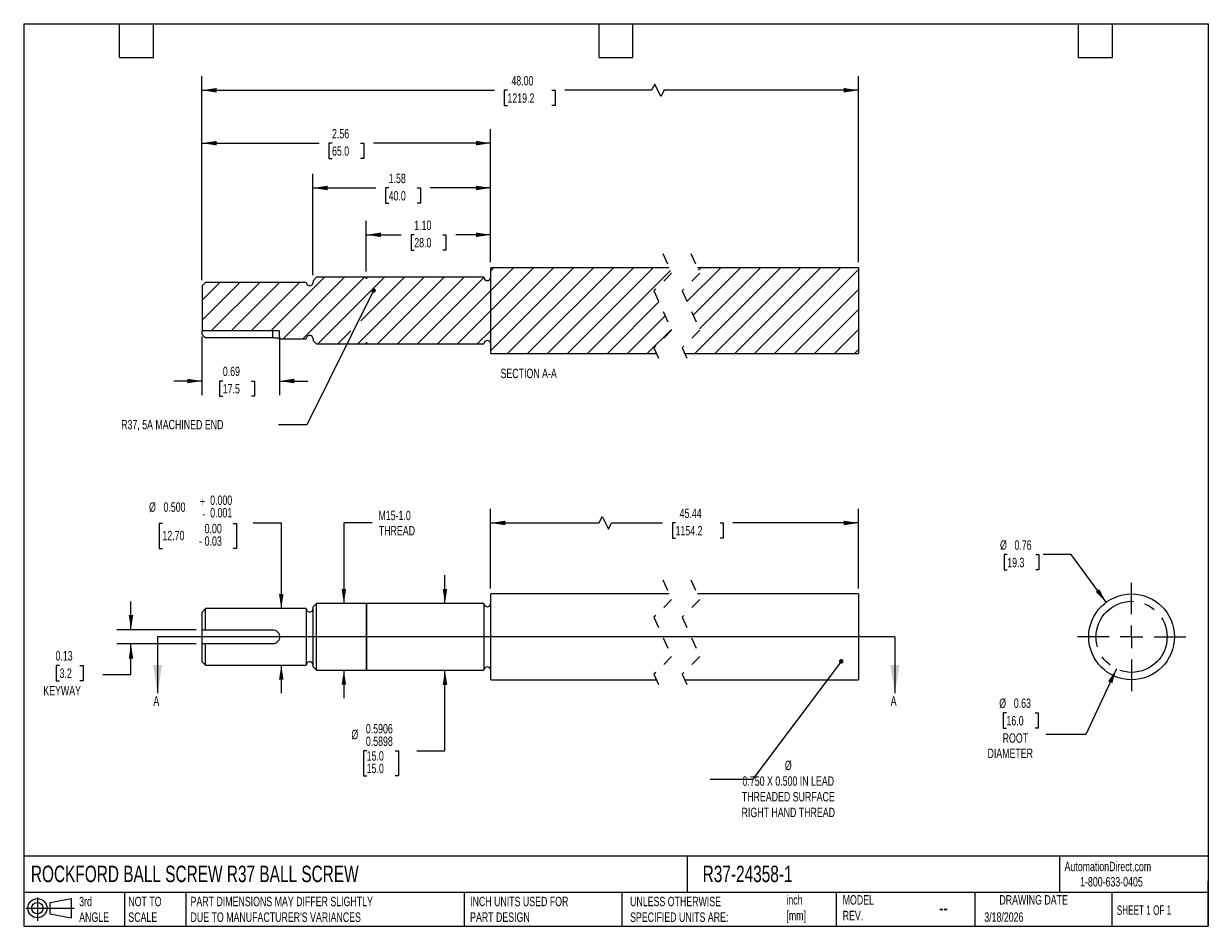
# Model space of a CAD drawing. Header units: inches. Extents: x 0.2 to 10.8, y 0.2 to 8.2.
import ezdxf

# ---------------------------------------------------------------- set-up
doc = ezdxf.new("R2010")
doc.units = ezdxf.units.IN
doc.header["$MEASUREMENT"] = 0
for name, pattern in [('SLD-Center', [0.75, 0.6, -0.05, 0.05, -0.05]), ('SLD-Dashed', [0.075, 0.05, -0.025]), ('SLD-Solid', [0])]:
    doc.linetypes.add(name, pattern=pattern)
for name, color, linetype in [('CENTER', 40, 'SLD-Center'), ('HATCH', 6, 'SLD-Solid'), ('SLD-DEFPOINTS', 7, 'Continuous')]:
    doc.layers.add(name, color=color, linetype=linetype)
doc.layers.add('DIMENSIONS', color=140, linetype='SLD-Solid', lineweight=25)
doc.layers.add('TEXT', color=140, linetype='SLD-Solid', lineweight=25)
doc.styles.add('SLDTEXTSTYLE0', font='TXT', dxfattribs={"width": 0.7})
doc.styles.add('SLDTEXTSTYLE1', font='TXT', dxfattribs={"width": 0.65})
doc.dimstyles.new('SLDDIMSTYLE0', dxfattribs={"dimtxt": 0.084961, "dimasz": 0.13, "dimexe": 0, "dimexo": 0.0625, "dimgap": 0.02124, "dimtad": 0, "dimtih": 1, "dimtoh": 1, "dimrnd": 1e-09, "dimdsep": 46, "dimtxsty": 'SLDTEXTSTYLE0', "dimsah": 1, "dimcen": 0.09, "dimadec": 0, "dimazin": 2, "dimtfac": 1, "dimtmove": 0, "dimatfit": 0, "dimfxl": 0, "dimfrac": 2, "dimtolj": 1, "dimtzin": 12, "dimarcsym": 0})
doc.dimstyles.new('SLDDIMSTYLE1', dxfattribs={"dimtxt": 0.084961, "dimasz": 0.13, "dimexe": 0, "dimexo": 0.0625, "dimgap": 0.02124, "dimtad": 0, "dimtih": 1, "dimtoh": 1, "dimdec": 3, "dimrnd": 1e-09, "dimzin": 0, "dimdsep": 46, "dimtxsty": 'SLDTEXTSTYLE0', "dimsah": 1, "dimcen": 0.09, "dimadec": 0, "dimazin": 0, "dimtol": 1, "dimtm": 0.001, "dimtfac": 1, "dimtdec": 3, "dimtmove": 0, "dimatfit": 0, "dimfxl": 0, "dimfrac": 2, "dimtolj": 1, "dimtzin": 0, "dimarcsym": 0})
doc.dimstyles.new('SLDDIMSTYLE2', dxfattribs={"dimtxt": 0.084961, "dimasz": 0.13, "dimexe": 0, "dimexo": 0.0625, "dimgap": 0.02124, "dimtad": 0, "dimtih": 1, "dimtoh": 1, "dimrnd": 1e-09, "dimzin": 12, "dimdsep": 46, "dimtxsty": 'SLDTEXTSTYLE0', "dimsah": 1, "dimcen": 0.09, "dimadec": 0, "dimazin": 3, "dimtfac": 1, "dimtmove": 0, "dimatfit": 0, "dimfxl": 0, "dimfrac": 2, "dimtolj": 1, "dimtzin": 12, "dimarcsym": 0})
doc.dimstyles.new('SLDDIMSTYLE3', dxfattribs={"dimtxt": 0.084961, "dimasz": 0.13, "dimexe": 0, "dimexo": 0.0625, "dimgap": 0.02124, "dimtad": 0, "dimtih": 1, "dimtoh": 1, "dimdec": 4, "dimrnd": 1e-09, "dimdsep": 46, "dimtxsty": 'SLDTEXTSTYLE0', "dimsah": 1, "dimcen": 0.09, "dimadec": 0, "dimazin": 2, "dimlim": 1, "dimtp": -0.0002, "dimtm": 0.001, "dimtfac": 1, "dimtdec": 4, "dimtmove": 0, "dimatfit": 0, "dimfxl": 0, "dimfrac": 2, "dimtolj": 1, "dimtzin": 4, "dimarcsym": 0})
doc.dimstyles.new('SLDDIMSTYLE4', dxfattribs={"dimtxt": 0.084961, "dimasz": 0.13, "dimexe": 0, "dimexo": 0.0625, "dimgap": 0.02124, "dimtad": 0, "dimtih": 1, "dimtoh": 1, "dimrnd": 1e-09, "dimzin": 12, "dimdsep": 46, "dimtxsty": 'SLDTEXTSTYLE0', "dimsah": 1, "dimcen": 0.09, "dimadec": 0, "dimazin": 3, "dimtfac": 1, "dimtofl": 0, "dimtmove": 0, "dimatfit": 3, "dimfxl": 0, "dimfrac": 2, "dimtolj": 1, "dimtzin": 12, "dimarcsym": 0})
doc.dimstyles.new('SLDDIMSTYLE5', dxfattribs={"dimtxt": 0.18, "dimasz": 0.04, "dimexe": 0, "dimexo": 0.0625, "dimgap": 0, "dimtad": 0, "dimtih": 1, "dimtoh": 1, "dimdec": 0, "dimrnd": 1e-09, "dimzin": 0, "dimdsep": 46, "dimtxsty": 'Standard', "dimblk1": 'DOT', "dimblk2": 'DOT', "dimsah": 1, "dimcen": 0.09, "dimadec": 0, "dimazin": 0, "dimtfac": 0.04, "dimtdec": 0, "dimtofl": 0, "dimtmove": 0, "dimatfit": 3, "dimldrblk": 'DOT', "dimfxl": 0, "dimfrac": 2, "dimtolj": 1, "dimtzin": 0, "dimarcsym": 0})
doc.dimstyles.new('SLDDIMSTYLE6', dxfattribs={"dimtxt": 0.084961, "dimasz": 0.13, "dimexe": 0, "dimexo": 0.0625, "dimgap": 0.02124, "dimtad": 0, "dimtih": 1, "dimtoh": 1, "dimrnd": 1e-09, "dimdsep": 46, "dimtxsty": 'SLDTEXTSTYLE0', "dimsah": 1, "dimcen": 0, "dimadec": 0, "dimazin": 2, "dimtfac": 1, "dimtofl": 0, "dimtmove": 0, "dimatfit": 3, "dimfxl": 0, "dimfrac": 2, "dimtolj": 1, "dimtzin": 12, "dimarcsym": 0})
doc.dimstyles.new('SLDDIMSTYLE7', dxfattribs={"dimtxt": 0.084961, "dimasz": 0.13, "dimexe": 0, "dimexo": 0.0625, "dimgap": 0.02124, "dimtad": 0, "dimtih": 1, "dimtoh": 1, "dimrnd": 1e-09, "dimdsep": 46, "dimtxsty": 'SLDTEXTSTYLE0', "dimsah": 1, "dimcen": 0, "dimadec": 0, "dimazin": 2, "dimtfac": 1, "dimtofl": 0, "dimtmove": 0, "dimatfit": 3, "dimfxl": 0, "dimfrac": 2, "dimtolj": 1, "dimtzin": 12, "dimarcsym": 0})
doc.dimstyles.new('SLDDIMSTYLE8', dxfattribs={"dimtxt": 0.084961, "dimasz": 0.13, "dimexe": 0, "dimexo": 0.0625, "dimgap": 0.02124, "dimtad": 0, "dimtih": 1, "dimtoh": 1, "dimrnd": 1e-09, "dimzin": 4, "dimdsep": 46, "dimtxsty": 'SLDTEXTSTYLE0', "dimsah": 1, "dimcen": 0.09, "dimadec": 0, "dimazin": 1, "dimtfac": 1, "dimtofl": 0, "dimtmove": 0, "dimatfit": 3, "dimfxl": 0, "dimfrac": 2, "dimtolj": 1, "dimtzin": 12, "dimarcsym": 0})

# ---------------------------------------------------------------- blocks, each defined once
blk = doc.blocks.new('Block11')
at = {"color": 7, "linetype": 'SLD-Solid', "lineweight": 18}
for p, q in [((0, 0.113), (0.428, 0.113)), ((0.102, 0.209), (0.102, 0)), ((0.216, 0.164), (0.401, 0.198)), ((0.216, 0.063), (0.216, 0.164)), ((0.401, 0.198), (0.401, 0.029)), ((0.216, 0.063), (0.401, 0.029))]:
    blk.add_line(p, q, dxfattribs=at)
for radius in [0.0846, 0.0506]:
    blk.add_circle((0.102, 0.113), radius, dxfattribs=at)
blk = doc.blocks.new('Block12')
at = {"layer": 'SLD-DEFPOINTS'}
blk.add_blockref('Block11', (0, 0), dxfattribs=at)
blk = doc.blocks.new('_D')
at = {"layer": 'DIMENSIONS'}
for p, q in [((1.201, 2.878), (1.201, 3.128)), ((1.78, 2.878), (1.076, 2.878)), ((1.78, 2.753), (1.076, 2.753)), ((1.201, 2.483), (1.201, 2.753)), ((0.568, 2.562), (0.539, 2.562)), ((0.539, 2.562), (0.539, 2.427)), ((0.749, 2.562), (0.778, 2.562)), ((0.778, 2.562), (0.778, 2.427)), ((0.539, 2.427), (0.568, 2.427)), ((0.778, 2.427), (0.749, 2.427)), ((0.951, 2.483), (1.201, 2.483))]:
    blk.add_line(p, q, dxfattribs=at)
for points in [[(1.201, 2.878), (1.221, 3.008), (1.181, 3.008)], [(1.201, 2.753), (1.181, 2.623), (1.221, 2.623)]]:
    blk.add_solid(points, dxfattribs=at)
at = {"layer": 'DIMENSIONS', "char_height": 0.0833, "attachment_point": 1, "style": 'SLDTEXTSTYLE0'}
for s, insert in [('0.13', (0.532, 2.689)), ('3.2', (0.568, 2.535)), ('KEYWAY', (0.424, 2.381))]:
    blk.add_mtext(s, dxfattribs=dict(at, insert=insert))
blk = doc.blocks.new('_D_1')
at = {"layer": 'DIMENSIONS'}
for p, q in [((1.48, 3.82), (1.452, 3.82)), ((1.452, 3.82), (1.452, 3.598)), ((2.106, 3.82), (2.135, 3.82)), ((2.135, 3.82), (2.135, 3.598)), ((2.283, 3.825), (2.533, 3.825)), ((2.533, 3.825), (2.533, 3.065)), ((1.452, 3.598), (1.48, 3.598)), ((2.135, 3.598), (2.106, 3.598)), ((2.533, 2.565), (2.533, 2.315))]:
    blk.add_line(p, q, dxfattribs=at)
for points in [[(2.533, 3.065), (2.553, 3.195), (2.513, 3.195)], [(2.533, 2.565), (2.513, 2.435), (2.553, 2.435)]]:
    blk.add_solid(points, dxfattribs=at)
at = {"layer": 'DIMENSIONS', "char_height": 0.0833, "attachment_point": 1, "style": 'SLDTEXTSTYLE0'}
for s, insert in [('%%c', (1.361, 4.007)), ('0.500', (1.489, 4.007)), ('+', (1.812, 4.058)), ('0.000', (1.903, 4.068)), ('-', (1.832, 3.947)), ('0.001', (1.903, 3.957)), ('0.00', (1.854, 3.817)), ('12.70', (1.48, 3.755)), ('0.03', (1.854, 3.706)), ('-', (1.804, 3.706))]:
    blk.add_mtext(s, dxfattribs=dict(at, insert=insert))
blk = doc.blocks.new('_D_2')
at = {"layer": 'DIMENSIONS'}
for p, q in [((3.338, 3.825), (3.088, 3.825)), ((3.088, 3.825), (3.088, 3.11)), ((3.088, 2.521), (3.088, 2.271))]:
    blk.add_line(p, q, dxfattribs=at)
for points in [[(3.088, 3.11), (3.108, 3.24), (3.068, 3.24)], [(3.088, 2.521), (3.068, 2.391), (3.108, 2.391)]]:
    blk.add_solid(points, dxfattribs=at)
at = {"layer": 'DIMENSIONS', "char_height": 0.0833, "attachment_point": 1, "style": 'SLDTEXTSTYLE0'}
for s, insert in [('M15-1.0', (3.395, 3.933)), ('THREAD', (3.398, 3.798))]:
    blk.add_mtext(s, dxfattribs=dict(at, insert=insert))
blk = doc.blocks.new('_D_3')
at = {"layer": 'DIMENSIONS'}
for p, q in [((3.984, 3.111), (3.984, 3.361)), ((3.984, 1.806), (3.984, 2.52)), ((3.29, 1.806), (3.261, 1.806)), ((3.261, 1.806), (3.261, 1.583)), ((3.542, 1.806), (3.571, 1.806)), ((3.571, 1.806), (3.571, 1.583)), ((3.734, 1.806), (3.984, 1.806)), ((3.261, 1.583), (3.29, 1.583)), ((3.571, 1.583), (3.542, 1.583))]:
    blk.add_line(p, q, dxfattribs=at)
for points in [[(3.984, 3.111), (4.004, 3.241), (3.964, 3.241)], [(3.984, 2.52), (3.964, 2.39), (4.004, 2.39)]]:
    blk.add_solid(points, dxfattribs=at)
at = {"layer": 'DIMENSIONS', "char_height": 0.0833, "attachment_point": 1, "style": 'SLDTEXTSTYLE0'}
for s, insert in [('%%c', (3.155, 1.992)), ('0.5906', (3.283, 2.043)), ('0.5898', (3.283, 1.932)), ('15.0', (3.29, 1.802)), ('15.0', (3.29, 1.691))]:
    blk.add_mtext(s, dxfattribs=dict(at, insert=insert))
blk = doc.blocks.new('_D_4')
at = {"layer": 'DIMENSIONS'}
for p, q in [((4.389, 3.245), (4.389, 3.95)), ((7.649, 3.245), (7.649, 3.95)), ((4.389, 3.825), (5.35, 3.825)), ((5.35, 3.825), (5.377, 3.881)), ((5.377, 3.881), (5.433, 3.77)), ((5.433, 3.77), (5.461, 3.825)), ((5.461, 3.825), (5.913, 3.825)), ((6.028, 3.825), (6, 3.825)), ((6, 3.825), (6, 3.69)), ((6.422, 3.825), (6.451, 3.825)), ((6.451, 3.825), (6.451, 3.69)), ((7.649, 3.825), (6.537, 3.825)), ((6, 3.69), (6.028, 3.69)), ((6.451, 3.69), (6.422, 3.69))]:
    blk.add_line(p, q, dxfattribs=at)
for points in [[(4.389, 3.825), (4.519, 3.805), (4.519, 3.845)], [(7.649, 3.825), (7.519, 3.845), (7.519, 3.805)]]:
    blk.add_solid(points, dxfattribs=at)
at = {"layer": 'DIMENSIONS', "char_height": 0.0833, "attachment_point": 1, "style": 'SLDTEXTSTYLE0'}
for s, insert in [('45.44', (6.064, 3.952)), ('1154.2', (6.028, 3.798))]:
    blk.add_mtext(s, dxfattribs=dict(at, insert=insert))
blk = doc.blocks.new('_Dot')
at = {"color": 0, "linetype": 'ByBlock', "lineweight": -2}
blk.add_line((-0.5, 0), (-1, 0), dxfattribs=at)
at = {"color": 0, "linetype": 'ByBlock', "const_width": 0.5}
blk.add_lwpolyline([(-0.25, 0, 1), (0.25, 0, 1)], format="xyb", close=True, dxfattribs=at)
blk = doc.blocks.new('_D_5')
at = {"layer": 'DIMENSIONS'}
for p, q in [((9.936, 2.531), (9.663, 1.951)), ((8.961, 2.142), (8.933, 2.142)), ((8.933, 2.142), (8.933, 2.007)), ((9.214, 2.142), (9.242, 2.142)), ((9.242, 2.142), (9.242, 2.007)), ((8.933, 2.007), (8.961, 2.007)), ((9.242, 2.007), (9.214, 2.007)), ((9.663, 1.951), (9.311, 1.951))]:
    blk.add_line(p, q, dxfattribs=at)
blk.add_solid([(9.936, 2.531), (9.862, 2.421), (9.899, 2.404)], dxfattribs=at)
at = {"layer": 'DIMENSIONS', "char_height": 0.0833, "attachment_point": 1, "style": 'SLDTEXTSTYLE0'}
for s, insert in [('%%c', (8.897, 2.269)), ('0.63', (9.026, 2.269)), ('16.0', (8.961, 2.114)), ('ROOT', (8.927, 1.96)), ('DIAMETER', (8.793, 1.825))]:
    blk.add_mtext(s, dxfattribs=dict(at, insert=insert))
blk = doc.blocks.new('_D_6')
at = {"layer": 'DIMENSIONS'}
for p, q in [((8.968, 3.544), (8.94, 3.544)), ((8.94, 3.544), (8.94, 3.409)), ((9.221, 3.544), (9.249, 3.544)), ((9.249, 3.544), (9.249, 3.409)), ((9.535, 3.544), (9.285, 3.544)), ((9.845, 3.122), (9.535, 3.544)), ((8.94, 3.409), (8.968, 3.409)), ((9.249, 3.409), (9.221, 3.409))]:
    blk.add_line(p, q, dxfattribs=at)
blk.add_solid([(9.845, 3.122), (9.784, 3.238), (9.752, 3.215)], dxfattribs=at)
at = {"layer": 'DIMENSIONS', "char_height": 0.0833, "attachment_point": 1, "style": 'SLDTEXTSTYLE0'}
for s, insert in [('%%c', (8.904, 3.671)), ('0.76', (9.032, 3.671)), ('19.3', (8.968, 3.516))]:
    blk.add_mtext(s, dxfattribs=dict(at, insert=insert))
blk = doc.blocks.new('SW_CENTERMARKSYMBOL_0')
at = {"layer": 'CENTER', "color": 0}
for p, q in [((0, 0.2), (0, 0.48)), ((-0.2, 0), (-0.48, 0)), ((0, 0), (-0.1, 0)), ((0, 0), (0, 0.1)), ((0, 0), (0, -0.1)), ((0, 0), (0.1, 0)), ((0.2, 0), (0.48, 0)), ((0, -0.2), (0, -0.48))]:
    blk.add_line(p, q, dxfattribs=at)
blk = doc.blocks.new('_D_7')
at = {"layer": 'DIMENSIONS'}
for p, q in [((1.83, 5.478), (1.83, 4.958)), ((2.518, 5.478), (2.518, 4.958)), ((1.83, 5.083), (1.58, 5.083)), ((2.015, 5.083), (1.987, 5.083)), ((1.987, 5.083), (1.987, 4.948)), ((2.268, 5.083), (2.296, 5.083)), ((2.296, 5.083), (2.296, 4.948)), ((2.518, 5.083), (2.768, 5.083)), ((1.987, 4.948), (2.015, 4.948)), ((2.296, 4.948), (2.268, 4.948))]:
    blk.add_line(p, q, dxfattribs=at)
for points in [[(1.83, 5.083), (1.7, 5.103), (1.7, 5.063)], [(2.518, 5.083), (2.648, 5.063), (2.648, 5.103)]]:
    blk.add_solid(points, dxfattribs=at)
at = {"layer": 'DIMENSIONS', "char_height": 0.0833, "attachment_point": 1, "style": 'SLDTEXTSTYLE0'}
for s, insert in [('0.69', (2.015, 5.21)), ('17.5', (2.015, 5.056))]:
    blk.add_mtext(s, dxfattribs=dict(at, insert=insert))
blk = doc.blocks.new('_D_8')
at = {"layer": 'DIMENSIONS'}
for p, q in [((2.814, 6.022), (2.814, 6.919)), ((4.389, 6.137), (4.389, 6.919)), ((2.814, 6.794), (3.37, 6.794)), ((3.485, 6.794), (3.457, 6.794)), ((3.457, 6.794), (3.457, 6.659)), ((3.738, 6.794), (3.766, 6.794)), ((3.766, 6.794), (3.766, 6.659)), ((4.389, 6.794), (3.853, 6.794)), ((3.457, 6.659), (3.485, 6.659)), ((3.766, 6.659), (3.738, 6.659))]:
    blk.add_line(p, q, dxfattribs=at)
for points in [[(2.814, 6.794), (2.944, 6.774), (2.944, 6.814)], [(4.389, 6.794), (4.259, 6.814), (4.259, 6.774)]]:
    blk.add_solid(points, dxfattribs=at)
at = {"layer": 'DIMENSIONS', "char_height": 0.0833, "attachment_point": 1, "style": 'SLDTEXTSTYLE0'}
for s, insert in [('1.58', (3.485, 6.92)), ('40.0', (3.485, 6.766))]:
    blk.add_mtext(s, dxfattribs=dict(at, insert=insert))
blk = doc.blocks.new('_D_9')
at = {"layer": 'DIMENSIONS'}
for p, q in [((3.287, 6.053), (3.287, 6.504)), ((4.389, 6.137), (4.389, 6.504)), ((3.287, 6.379), (3.597, 6.379)), ((3.712, 6.379), (3.684, 6.379)), ((3.684, 6.379), (3.684, 6.244)), ((3.965, 6.379), (3.993, 6.379)), ((3.993, 6.379), (3.993, 6.244)), ((4.389, 6.379), (4.08, 6.379)), ((3.684, 6.244), (3.712, 6.244)), ((3.993, 6.244), (3.965, 6.244))]:
    blk.add_line(p, q, dxfattribs=at)
for points in [[(3.287, 6.379), (3.417, 6.359), (3.417, 6.399)], [(4.389, 6.379), (4.259, 6.399), (4.259, 6.359)]]:
    blk.add_solid(points, dxfattribs=at)
at = {"layer": 'DIMENSIONS', "char_height": 0.0833, "attachment_point": 1, "style": 'SLDTEXTSTYLE0'}
for s, insert in [('1.10', (3.712, 6.505)), ('28.0', (3.712, 6.351))]:
    blk.add_mtext(s, dxfattribs=dict(at, insert=insert))
blk = doc.blocks.new('_D_10')
at = {"layer": 'DIMENSIONS'}
for p, q in [((1.83, 5.977), (1.83, 7.316)), ((4.389, 6.137), (4.389, 7.316)), ((1.83, 7.191), (2.868, 7.191)), ((2.983, 7.191), (2.954, 7.191)), ((2.954, 7.191), (2.954, 7.056)), ((3.235, 7.191), (3.264, 7.191)), ((3.264, 7.191), (3.264, 7.056)), ((4.389, 7.191), (3.35, 7.191)), ((2.954, 7.056), (2.983, 7.056)), ((3.264, 7.056), (3.235, 7.056))]:
    blk.add_line(p, q, dxfattribs=at)
for points in [[(1.83, 7.191), (1.96, 7.171), (1.96, 7.211)], [(4.389, 7.191), (4.259, 7.211), (4.259, 7.171)]]:
    blk.add_solid(points, dxfattribs=at)
at = {"layer": 'DIMENSIONS', "char_height": 0.0833, "attachment_point": 1, "style": 'SLDTEXTSTYLE0'}
for s, insert in [('2.56', (2.983, 7.317)), ('65.0', (2.983, 7.163))]:
    blk.add_mtext(s, dxfattribs=dict(at, insert=insert))
blk = doc.blocks.new('_D_11')
at = {"layer": 'DIMENSIONS'}
for p, q in [((1.83, 5.977), (1.83, 7.785)), ((7.649, 6.137), (7.649, 7.785)), ((5.843, 7.715), (5.815, 7.66)), ((5.898, 7.604), (5.843, 7.715)), ((1.83, 7.66), (4.423, 7.66)), ((4.538, 7.66), (4.509, 7.66)), ((4.509, 7.66), (4.509, 7.525)), ((4.932, 7.66), (4.96, 7.66)), ((4.96, 7.66), (4.96, 7.525)), ((5.815, 7.66), (5.047, 7.66)), ((5.926, 7.66), (5.898, 7.604)), ((7.649, 7.66), (5.926, 7.66)), ((4.509, 7.525), (4.538, 7.525)), ((4.96, 7.525), (4.932, 7.525))]:
    blk.add_line(p, q, dxfattribs=at)
for points in [[(1.83, 7.66), (1.96, 7.64), (1.96, 7.68)], [(7.649, 7.66), (7.519, 7.68), (7.519, 7.64)]]:
    blk.add_solid(points, dxfattribs=at)
at = {"layer": 'DIMENSIONS', "char_height": 0.0833, "attachment_point": 1, "style": 'SLDTEXTSTYLE0'}
for s, insert in [('48.00', (4.573, 7.786)), ('1219.2', (4.538, 7.632))]:
    blk.add_mtext(s, dxfattribs=dict(at, insert=insert))
blk = doc.blocks.new('SW_HATCH_0')
at = {"layer": 'HATCH', "color": 0}
for p, q in [((-1.841, -0.006), (-1.815, 0.021)), ((-1.841, -0.182), (-1.638, 0.021)), ((-1.841, -0.359), (-1.461, 0.021)), ((-1.841, -0.536), (-1.284, 0.021)), ((-1.841, -0.713), (-1.108, 0.021)), ((-1.841, -0.006), (-1.815, 0.021)), ((-1.841, -0.182), (-1.638, 0.021)), ((-1.841, -0.359), (-1.461, 0.021)), ((-1.841, -0.536), (-1.284, 0.021)), ((-1.841, -0.713), (-1.108, 0.021)), ((-1.841, -0.006), (-1.815, 0.021)), ((-1.841, -0.182), (-1.638, 0.021)), ((-1.841, -0.359), (-1.461, 0.021)), ((-1.841, -0.536), (-1.284, 0.021)), ((-1.841, -0.713), (-1.108, 0.021)), ((-1.691, -0.739), (-0.931, 0.021)), ((-1.691, -0.739), (-0.931, 0.021)), ((-1.691, -0.739), (-0.931, 0.021)), ((-1.514, -0.739), (-0.754, 0.021)), ((-1.514, -0.739), (-0.754, 0.021)), ((-1.514, -0.739), (-0.754, 0.021)), ((-1.337, -0.739), (-0.577, 0.021)), ((-1.337, -0.739), (-0.577, 0.021)), ((-1.337, -0.739), (-0.577, 0.021)), ((-1.161, -0.739), (-0.401, 0.021)), ((-1.161, -0.739), (-0.401, 0.021)), ((-1.161, -0.739), (-0.401, 0.021)), ((-0.102, -0.279), (0.198, 0.021)), ((-0.102, -0.279), (0.198, 0.021)), ((-0.102, -0.279), (0.198, 0.021)), ((-0.047, -0.401), (0.374, 0.021)), ((-0.047, -0.401), (0.374, 0.021)), ((-0.047, -0.401), (0.374, 0.021)), ((-0.032, -0.739), (0.728, 0.021)), ((-0.032, -0.739), (0.728, 0.021)), ((-0.032, -0.739), (0.728, 0.021)), ((0, 0), (0.021, 0.021)), ((0, 0), (0.021, 0.021)), ((0, 0), (0.021, 0.021)), ((0.008, -0.522), (0.551, 0.021)), ((0.008, -0.522), (0.551, 0.021)), ((0.008, -0.522), (0.551, 0.021)), ((0.145, -0.739), (0.905, 0.021)), ((0.145, -0.739), (0.905, 0.021)), ((0.145, -0.739), (0.905, 0.021)), ((0.322, -0.739), (1.082, 0.021)), ((0.322, -0.739), (1.082, 0.021)), ((0.322, -0.739), (1.082, 0.021)), ((0.498, -0.739), (1.258, 0.021)), ((0.498, -0.739), (1.258, 0.021)), ((0.498, -0.739), (1.258, 0.021)), ((0.675, -0.739), (1.418, 0.004)), ((0.675, -0.739), (1.418, 0.004)), ((0.675, -0.739), (1.418, 0.004)), ((-3.789, -0.539), (-3.314, -0.064)), ((-3.789, -0.539), (-3.314, -0.064)), ((-3.789, -0.539), (-3.314, -0.064)), ((-3.682, -0.609), (-3.137, -0.064)), ((-3.682, -0.609), (-3.137, -0.064)), ((-3.682, -0.609), (-3.137, -0.064)), ((-3.505, -0.609), (-2.961, -0.064)), ((-3.505, -0.609), (-2.961, -0.064)), ((-3.505, -0.609), (-2.961, -0.064)), ((-3.02, -0.654), (-2.43, -0.064)), ((-3.02, -0.654), (-2.43, -0.064)), ((-3.02, -0.654), (-2.43, -0.064)), ((-2.992, -0.449), (-2.606, -0.064)), ((-2.992, -0.449), (-2.606, -0.064)), ((-2.992, -0.449), (-2.606, -0.064)), ((-2.894, -0.174), (-2.783, -0.064)), ((-2.894, -0.174), (-2.783, -0.064)), ((-2.894, -0.174), (-2.783, -0.064)), ((-2.844, -0.655), (-2.253, -0.064)), ((-2.844, -0.655), (-2.253, -0.064)), ((-2.844, -0.655), (-2.253, -0.064)), ((-2.667, -0.655), (-2.076, -0.064)), ((-2.667, -0.655), (-2.076, -0.064)), ((-2.667, -0.655), (-2.076, -0.064)), ((-2.49, -0.655), (-1.901, -0.066)), ((-2.49, -0.655), (-1.901, -0.066)), ((-2.49, -0.655), (-1.901, -0.066)), ((-0.984, -0.739), (-0.248, -0.004)), ((-0.984, -0.739), (-0.248, -0.004)), ((-0.984, -0.739), (-0.248, -0.004)), ((-4.4, -0.267), (-4.243, -0.109)), ((-4.4, -0.443), (-4.066, -0.109)), ((-4.4, -0.267), (-4.243, -0.109)), ((-4.4, -0.443), (-4.066, -0.109)), ((-4.4, -0.267), (-4.243, -0.109)), ((-4.4, -0.443), (-4.066, -0.109)), ((-4.319, -0.539), (-3.889, -0.109)), ((-4.319, -0.539), (-3.889, -0.109)), ((-4.319, -0.539), (-3.889, -0.109)), ((-4.142, -0.539), (-3.712, -0.109)), ((-4.142, -0.539), (-3.712, -0.109)), ((-4.142, -0.539), (-3.712, -0.109)), ((-3.965, -0.539), (-3.536, -0.109)), ((-3.965, -0.539), (-3.536, -0.109)), ((-3.965, -0.539), (-3.536, -0.109)), ((-3.373, -0.654), (-2.901, -0.182)), ((-3.373, -0.654), (-2.901, -0.182)), ((-3.373, -0.654), (-2.901, -0.182)), ((-2.313, -0.655), (-1.841, -0.182)), ((-2.313, -0.655), (-1.841, -0.182)), ((-2.313, -0.655), (-1.841, -0.182)), ((0.852, -0.739), (1.418, -0.173)), ((0.852, -0.739), (1.418, -0.173)), ((0.852, -0.739), (1.418, -0.173)), ((-0.807, -0.739), (-0.351, -0.283)), ((-0.807, -0.739), (-0.351, -0.283)), ((-0.807, -0.739), (-0.351, -0.283)), ((-2.137, -0.655), (-1.841, -0.359)), ((-2.137, -0.655), (-1.841, -0.359)), ((-2.137, -0.655), (-1.841, -0.359)), ((-0.63, -0.739), (-0.296, -0.405)), ((-0.63, -0.739), (-0.296, -0.405)), ((-0.63, -0.739), (-0.296, -0.405)), ((1.029, -0.739), (1.418, -0.35)), ((1.029, -0.739), (1.418, -0.35)), ((1.029, -0.739), (1.418, -0.35)), ((-3.197, -0.654), (-3.081, -0.538)), ((-3.197, -0.654), (-3.081, -0.538)), ((-3.197, -0.654), (-3.081, -0.538)), ((-1.96, -0.655), (-1.841, -0.536)), ((-1.96, -0.655), (-1.841, -0.536)), ((-1.96, -0.655), (-1.841, -0.536)), ((-0.453, -0.739), (-0.24, -0.526)), ((-0.453, -0.739), (-0.24, -0.526)), ((-0.453, -0.739), (-0.24, -0.526)), ((1.205, -0.739), (1.418, -0.527)), ((1.205, -0.739), (1.418, -0.527)), ((1.205, -0.739), (1.418, -0.527)), ((1.382, -0.739), (1.418, -0.703)), ((1.382, -0.739), (1.418, -0.703)), ((1.382, -0.739), (1.418, -0.703))]:
    blk.add_line(p, q, dxfattribs=at)

msp = doc.modelspace()

# ---------------------------------------------------------------- linework, layer by layer
at = {"color": 7, "linetype": 'SLD-Dashed', "lineweight": 18}
for p, q in [((5.91456, 6.21241), (5.9933, 6.03865)), ((6.16456, 6.21241), (6.2433, 6.03865)), ((5.9933, 6.03865), (5.83582, 5.88117)), ((6.2433, 6.03865), (6.08582, 5.88117)), ((5.83582, 5.88117), (5.9933, 5.53365)), ((6.08582, 5.88117), (6.2433, 5.53365)), ((5.9933, 5.53365), (5.83582, 5.37617)), ((6.2433, 5.53365), (6.08582, 5.37617)), ((5.83582, 5.37617), (5.91456, 5.20241)), ((6.08582, 5.37617), (6.16456, 5.20241)), ((5.91456, 3.32049), (5.9933, 3.14673)), ((6.16456, 3.32049), (6.2433, 3.14673)), ((5.9933, 3.14673), (5.83582, 2.98925)), ((6.2433, 3.14673), (6.08582, 2.98925)), ((5.83582, 2.98925), (5.9933, 2.64173)), ((6.08582, 2.98925), (6.2433, 2.64173)), ((5.9933, 2.64173), (5.83582, 2.48425)), ((6.2433, 2.64173), (6.08582, 2.48425)), ((5.83582, 2.48425), (5.91456, 2.31049)), ((6.08582, 2.48425), (6.16456, 2.31049))]:
    msp.add_line(p, q, dxfattribs=at)
for p, q in [((2.84449, 6.00216), (2.81449, 5.97216)), ((3.28729, 6.00216), (2.84449, 6.00216)), ((3.28729, 5.98781), (3.28729, 6.00216)), ((3.28749, 6.00281), (3.28749, 5.98781)), ((4.32949, 6.00281), (3.28749, 6.00281)), ((5.97121, 6.08741), (4.38949, 6.08741)), ((4.38949, 5.32741), (4.38949, 6.08741)), ((4.38949, 5.41201), (4.38949, 6.00281)), ((7.64865, 6.08741), (6.22121, 6.08741)), ((7.64865, 6.08741), (7.64865, 5.32741)), ((1.86049, 5.95741), (1.83049, 5.92741)), ((1.83049, 5.92741), (1.83049, 5.52781)), ((2.75449, 5.95741), (1.86049, 5.95741)), ((2.81449, 5.97216), (2.81449, 5.95741)), ((2.51799, 5.52781), (1.83049, 5.52781)), ((1.83049, 5.49647), (1.83049, 5.52781)), ((2.45549, 5.46535), (1.86049, 5.46535)), ((2.45549, 5.52781), (2.45549, 5.46535)), ((2.51799, 5.45741), (2.51799, 5.52781)), ((2.51799, 5.45741), (2.75449, 5.45741)), ((2.81449, 5.45741), (2.81449, 5.44266)), ((2.81449, 5.44266), (2.84449, 5.41266)), ((2.84449, 5.41266), (3.28729, 5.41266)), ((3.28729, 5.41266), (3.28729, 5.42701)), ((3.28749, 5.42701), (3.28749, 5.41201)), ((3.28749, 5.41201), (4.32949, 5.41201)), ((4.38949, 5.32741), (5.85792, 5.32741)), ((6.10792, 5.32741), (7.64865, 5.32741)), ((5.97121, 3.19549), (4.38949, 3.19549)), ((4.38949, 2.43549), (4.38949, 3.19549)), ((7.64865, 3.19549), (6.22121, 3.19549)), ((7.64865, 3.19549), (7.64865, 2.81549)), ((1.86049, 3.06549), (1.83049, 3.03549)), ((2.75449, 3.06549), (1.86049, 3.06549)), ((1.86049, 2.87799), (1.86049, 3.06549)), ((2.75449, 3.06549), (2.75449, 2.56549)), ((2.84449, 3.11024), (2.81449, 3.08024)), ((2.81449, 2.81549), (2.81449, 3.08024)), ((3.28729, 3.11024), (2.84449, 3.11024)), ((2.84449, 2.52074), (2.84449, 3.11024)), ((3.28729, 3.11024), (3.28729, 2.52074)), ((4.32949, 3.11089), (3.28749, 3.11089)), ((3.28749, 2.52009), (3.28749, 3.11089)), ((4.32949, 3.11089), (4.32949, 2.52009)), ((1.83049, 2.87799), (1.83049, 3.03549)), ((1.83049, 2.87799), (1.86049, 2.87799)), ((1.83049, 2.75299), (1.83049, 2.87799)), ((1.86049, 2.87799), (2.45549, 2.87799)), ((1.83049, 2.59549), (1.83049, 2.75299)), ((1.86049, 2.75299), (1.83049, 2.75299)), ((1.86049, 2.56549), (1.86049, 2.75299)), ((2.45549, 2.75299), (1.86049, 2.75299)), ((2.81449, 2.55074), (2.81449, 2.81549)), ((7.64865, 2.81549), (7.64865, 2.43549)), ((1.83049, 2.59549), (1.86049, 2.56549)), ((1.86049, 2.56549), (2.75449, 2.56549)), ((2.81449, 2.55074), (2.84449, 2.52074)), ((2.84449, 2.52074), (3.28729, 2.52074)), ((3.28749, 2.52009), (4.32949, 2.52009)), ((4.38949, 2.43549), (5.85792, 2.43549)), ((6.10792, 2.43549), (7.64865, 2.43549))]:
    msp.add_line(p, q)
msp.add_circle((10.07019, 2.81549), 0.38)
for centre, start, end in [((4.35949, 6.00281), 180.00119, 359.99881), ((2.78449, 5.95741), 179.99895, 0.00105), ((2.78449, 5.45741), 359.99895, 180.00105), ((4.35949, 5.41201), 0.00119, 179.99881), ((2.78449, 3.06549), 179.99895, 0.00105), ((4.35949, 3.11089), 180.00119, 359.99881), ((2.78449, 2.56549), 359.99895, 180.00105), ((4.35949, 2.52009), 0.00119, 179.99881)]:
    msp.add_arc(centre, 0.03, start, end)
for points, knots in [([(1.86049, 5.46535), (1.85482, 5.47121), (1.8448, 5.48157), (1.83482, 5.49197), (1.83049, 5.49647)], [0, 0, 0, 0, 0.56649141, 1, 1, 1, 1]), ([(2.51799, 5.45741), (2.51643, 5.45779), (2.51039, 5.45926), (2.4976, 5.4619), (2.48235, 5.46403), (2.46754, 5.46517), (2.45955, 5.46529), (2.45549, 5.46535)], [0, 0, 0, 0, 0.07659084, 0.294946, 0.62044496, 0.80716254, 1, 1, 1, 1]), ([(2.45549, 2.87799), (2.46361, 2.87706), (2.47992, 2.87519), (2.50081, 2.86081), (2.51235, 2.84347), (2.51731, 2.82775), (2.51777, 2.81958), (2.51799, 2.81549)], [0, 0, 0, 0, 0.24785789, 0.49818549, 0.74947275, 0.87474565, 1, 1, 1, 1]), ([(2.51799, 2.81549), (2.51706, 2.80737), (2.51519, 2.79107), (2.50082, 2.77019), (2.4835, 2.75864), (2.46777, 2.75368), (2.45958, 2.75322), (2.45549, 2.75299)], [0, 0, 0, 0, 0.248017, 0.49798722, 0.74887655, 0.8747406, 1, 1, 1, 1])]:
    msp.add_open_spline(points, degree=3, knots=knots)
at = {"layer": 'CENTER', "linetype": 'SLD-Center'}
msp.add_circle((10.07019, 2.81549), 0.31496, dxfattribs=at)
at = {"layer": 'TEXT'}
for p, q in [((0.25, 8.25), (10.75, 8.25)), ((0.25, 8.25), (0.25, 0.25)), ((1.1, 7.95), (1.1, 8.25)), ((1.4, 7.95), (1.4, 8.25)), ((5.35, 7.95), (5.35, 8.25)), ((5.65, 7.95), (5.65, 8.25)), ((9.6, 7.95), (9.6, 8.25)), ((9.9, 7.95), (9.9, 8.25)), ((10.75, 8.25), (10.75, 0.25)), ((1.1, 7.95), (1.4, 7.95)), ((5.35, 7.95), (5.65, 7.95)), ((9.6, 7.95), (9.9, 7.95)), ((7.97219, 2.81549), (1.43705, 2.81549)), ((10.75, 0.87111), (0.25, 0.87111)), ((6.13224, 0.87111), (6.13224, 0.55)), ((9.4321, 0.87111), (9.4321, 0.55)), ((10.75, 0.25), (10.75, 0.65)), ((10.75, 0.55), (0.25, 0.55)), ((1.14349, 0.55), (1.14349, 0.25)), ((1.68651, 0.55), (1.68651, 0.25)), ((4.15292, 0.55), (4.15292, 0.25)), ((5.5511, 0.55), (5.5511, 0.25)), ((7.45278, 0.55), (7.45278, 0.25)), ((8.67974, 0.55), (8.67974, 0.25)), ((9.89562, 0.55), (9.89562, 0.25)), ((0.25, 0.25), (10.75, 0.25))]:
    msp.add_line(p, q, dxfattribs=at)
at = {"layer": 'TEXT', "linetype": 'SLD-Solid'}
for p, q in [((1.43705, 2.81549), (1.43705, 2.31549)), ((7.97219, 2.81549), (7.97219, 2.31549))]:
    msp.add_line(p, q, dxfattribs=at)
at = {"layer": 'TEXT'}
for points in [[(1.43705, 2.31549), (1.47705, 2.56549), (1.39705, 2.56549)], [(7.97219, 2.31549), (8.01219, 2.56549), (7.93219, 2.56549)]]:
    msp.add_solid(points, dxfattribs=at)

# ---------------------------------------------------------------- block references
at = {"layer": 'CENTER'}
msp.add_blockref('SW_CENTERMARKSYMBOL_0', (10.07019, 2.81549), dxfattribs=at)
at = {"layer": 'HATCH'}
msp.add_blockref('SW_HATCH_0', (6.23065, 6.06657), dxfattribs=at)
at = {"layer": 'SLD-DEFPOINTS'}
msp.add_blockref('Block12', (0.26921, 0.2974), dxfattribs=at)

# ---------------------------------------------------------------- texts
at = {"layer": 'TEXT'}
for s, insert, char_height, attachment_point, style in [('SECTION A-A', (4.72593, 5.19216), 0.0833333, 2, 'SLDTEXTSTYLE0'), ('R37, 5A MACHINED END', (1.11397, 4.73853), 0.0833333, 1, 'SLDTEXTSTYLE0'), ('A', (1.39909, 2.28849), 0.08496, 1, 'SLDTEXTSTYLE0'), ('A', (7.93423, 2.28849), 0.08496, 1, 'SLDTEXTSTYLE0'), ('%%c^J0.750 X 0.500 IN LEAD^JTHREADED SURFACE^JRIGHT HAND THREAD', (7.02711, 1.71793), 0.0833333, 2, 'SLDTEXTSTYLE0'), ('ROCKFORD BALL SCREW R37 BALL SCREW', (0.31361, 0.78747), 0.1458333, 1, 'SLDTEXTSTYLE0'), ('R37-24358-1', (6.26802, 0.78747), 0.1458333, 1, 'SLDTEXTSTYLE0'), ('AutomationDirect.com', (9.47618, 0.82191), 0.0833333, 1, 'SLDTEXTSTYLE0'), ('1-800-633-0405', (9.61384, 0.6865), 0.0833333, 1, 'SLDTEXTSTYLE0'), ('inch^J[mm]', (7.01039, 0.52606), 0.083333, 1, 'SLDTEXTSTYLE0'), ('MODEL ^JREV.', (7.5092, 0.52614), 0.0833333, 1, 'SLDTEXTSTYLE0'), ('DRAWING DATE', (9.20178, 0.52614), 0.0833333, 2, 'SLDTEXTSTYLE0'), ('3rd^JANGLE', (0.74214, 0.51168), 0.083333, 1, 'SLDTEXTSTYLE0'), ('NOT TO^JSCALE', (1.17743, 0.51168), 0.0833333, 1, 'SLDTEXTSTYLE0'), ("PART DIMENSIONS MAY DIFFER SLIGHTLY ^JDUE TO MANUFACTURER'S VARIANCES", (1.72884, 0.51168), 0.0833333, 1, 'SLDTEXTSTYLE0'), ('INCH UNITS USED FOR ^JPART DESIGN', (4.20683, 0.51168), 0.0833333, 1, 'SLDTEXTSTYLE0'), ('UNLESS OTHERWISE ^JSPECIFIED UNITS ARE:', (5.62477, 0.51168), 0.0833333, 1, 'SLDTEXTSTYLE0'), ('SHEET 1 OF 1', (9.93863, 0.4351), 0.0833333, 1, 'SLDTEXTSTYLE1'), ('--', (8.36331, 0.47542), 0.125, 1, 'SLDTEXTSTYLE0'), ('3/18/2026', (8.76428, 0.37365), 0.083333, 1, 'SLDTEXTSTYLE0')]:
    msp.add_mtext(s, dxfattribs=dict(at, insert=insert, char_height=char_height, attachment_point=attachment_point, style=style))

# ---------------------------------------------------------------- dimensions: what is measured, and where the dimension line sits
at = {"layer": 'DIMENSIONS'}
for base, p1, p2, text, dimstyle, picture, middle in [((1.83049, 7.65971), (7.64865, 6.08741), (1.83049, 5.92741), '48.00', 'SLDDIMSTYLE8', '_D_11', (4.73469, 7.65971)), ((4.38949, 3.82541), (7.64865, 3.19549), (4.38949, 3.19549), '45.44', 'SLDDIMSTYLE4', '_D_4', (6.22533, 3.82541))]:
    dim = msp.add_linear_dim(base=base, p1=p1, p2=p2, text=text, dimstyle=dimstyle, dxfattribs=at)
    dim.commit()
    dim.dimension.update_dxf_attribs({"geometry": picture, "text_midpoint": middle, "dimtype": 160})
for base, p1, p2, dimstyle, picture, middle in [((1.83049, 7.19094), (4.38949, 6.08741), (1.83049, 5.92741), 'SLDDIMSTYLE4', '_D_10', (3.10898, 7.19094)), ((2.8144930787, 6.7936547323), (4.3894930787, 6.0874083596), (2.8144930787, 5.9721583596), 'SLDDIMSTYLE4', '_D_8', (3.61168339, 6.7936547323)), ((3.28749, 6.37867), (4.38949, 6.08741), (3.28749, 6.00281), 'SLDDIMSTYLE8', '_D_9', (3.83847, 6.37867)), ((1.83049, 5.08331), (2.51799, 5.52781), (1.83049, 5.52781), 'SLDDIMSTYLE0', '_D_7', (2.14129, 5.08331))]:
    dim = msp.add_linear_dim(base=base, p1=p1, p2=p2, dimstyle=dimstyle, dxfattribs=at)
    dim.commit()
    dim.dimension.update_dxf_attribs({"geometry": picture, "text_midpoint": middle, "dimtype": 160})
for base, p1, p2, text, dimstyle, picture, middle in [((2.53329, 2.56549), (2.75449, 3.06549), (2.75449, 2.56549), '%%c<>', 'SLDDIMSTYLE1', '_D_1', (2.53329, 3.82541)), ((3.08779, 2.52074), (3.28729, 3.11024), (3.28729, 2.52074), 'M15-1.0\\PTHREAD', 'SLDDIMSTYLE2', '_D_2', (3.08779, 3.82541)), ((3.98432, 2.52009), (4.32949, 3.11089), (4.32949, 2.52009), '%%c<>', 'SLDDIMSTYLE3', '_D_3', (3.98432, 1.80557)), ((1.2005718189, 2.8779913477), (1.8304930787, 2.7529913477), (1.8304930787, 2.8779913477), '<>\\PKEYWAY', 'SLDDIMSTYLE0', '_D', (1.2005718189, 2.4828874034))]:
    dim = msp.add_linear_dim(base=base, p1=p1, p2=p2, angle=90, text=text, dimstyle=dimstyle, dxfattribs=at)
    dim.commit()
    dim.dimension.update_dxf_attribs({"geometry": picture, "text_midpoint": middle, "dimtype": 160})
dim = msp.add_diameter_dim_2p(p1=(10.29525, 2.50931), p2=(9.84512, 3.12167), dimstyle='SLDDIMSTYLE7', dxfattribs=at)
dim.commit()
dim.dimension.update_dxf_attribs({"geometry": '_D_6', "text_midpoint": (9.09427, 3.54407), "dimtype": 163})
dim = msp.add_diameter_dim_2p(p1=(10.2044, 3.10043), p2=(9.93598, 2.53056), text='<>\\PROOT\\PDIAMETER', dimstyle='SLDDIMSTYLE6', dxfattribs=at)
dim.commit()
dim.dimension.update_dxf_attribs({"geometry": '_D_5', "text_midpoint": (9.08761, 1.99508), "dimtype": 163})

# ---------------------------------------------------------------- leaders
at = {"layer": 'TEXT'}
for points in [[(3.35149, 5.88509), (2.75998, 4.69376), (2.50998, 4.69376)], [(7.4965, 2.5984), (6.70945, 1.55044), (6.33328, 1.55044)]]:
    msp.add_leader(points, dimstyle='SLDDIMSTYLE5', dxfattribs=at)

doc.saveas('drawing.dxf')
